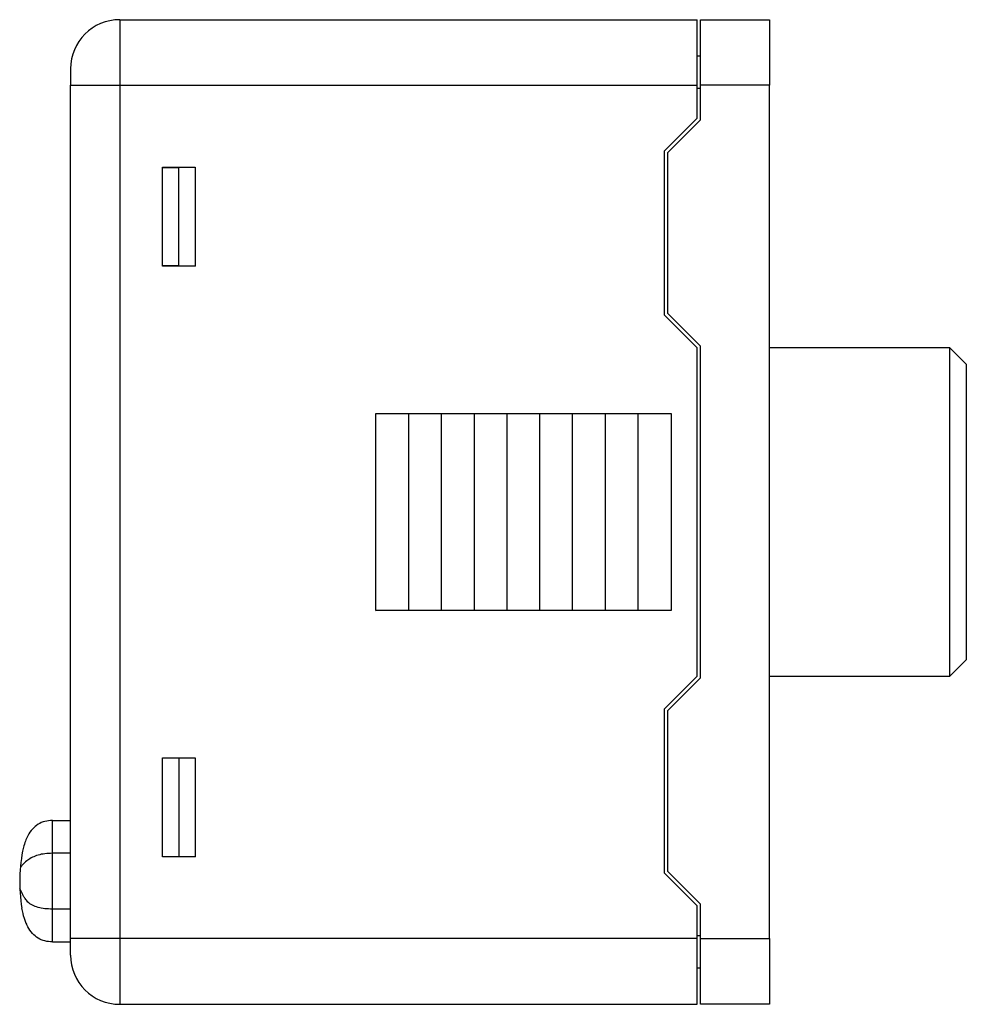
# Model space of a CAD drawing. Header units: millimetres. Extents: x 56 to 363, y -53 to 156.
# Tile 5 of 7: x 115 to 144, y 126 to 156. Entities that reach past the tile are written whole.
import ezdxf

# ---------------------------------------------------------------- set-up
doc = ezdxf.new("R2010")
doc.units = ezdxf.units.MM

msp = doc.modelspace()

# ---------------------------------------------------------------- linework, layer by layer
at = {"color": 7, "linetype": 'Continuous', "lineweight": 25}
for p, q in [((118.054, 156.386), (118.054, 154.386)), ((118.054, 156.386), (135.654, 156.386)), ((135.654, 154.386), (135.654, 156.386)), ((135.754, 156.386), (137.854, 156.386)), ((135.754, 154.386), (135.754, 156.386)), ((137.854, 156.386), (137.854, 154.386)), ((135.654, 155.286), (135.754, 155.286)), ((116.554, 154.886), (116.554, 154.386)), ((116.554, 128.386), (116.554, 154.386)), ((116.554, 154.386), (118.054, 154.386)), ((118.054, 154.386), (135.654, 154.386)), ((118.054, 154.386), (118.054, 128.386)), ((135.654, 153.386), (135.654, 154.386)), ((135.754, 154.286), (135.654, 154.286)), ((137.854, 154.386), (135.754, 154.386)), ((135.754, 153.336), (135.754, 154.386)), ((137.854, 128.386), (137.854, 154.386)), ((134.654, 152.386), (135.654, 153.386)), ((135.754, 153.336), (134.754, 152.336)), ((134.654, 147.386), (134.654, 152.386)), ((134.754, 147.436), (134.754, 152.336)), ((119.354, 151.891), (120.354, 151.891)), ((119.354, 148.88), (119.354, 151.891)), ((119.354, 151.886), (119.854, 151.886)), ((119.854, 151.886), (120.354, 151.891)), ((119.854, 148.886), (119.854, 151.886)), ((120.354, 151.891), (120.354, 148.88)), ((119.854, 148.886), (119.354, 148.886)), ((120.354, 148.88), (119.354, 148.88)), ((119.854, 148.886), (120.354, 148.88)), ((135.654, 146.386), (134.654, 147.386)), ((134.754, 147.436), (135.754, 146.436)), ((135.754, 136.336), (135.754, 146.436)), ((135.654, 136.386), (135.654, 146.386)), ((143.354, 146.386), (137.854, 146.386)), ((143.854, 145.886), (143.354, 146.386)), ((143.354, 141.386), (143.354, 146.386)), ((143.854, 145.886), (143.854, 141.386)), ((125.854, 144.386), (126.854, 144.386)), ((125.854, 138.386), (125.854, 144.386)), ((125.854, 144.386), (126.854, 144.377)), ((126.854, 144.386), (127.854, 144.386)), ((126.854, 144.386), (127.854, 144.377)), ((126.854, 144.386), (126.854, 138.386)), ((127.854, 144.386), (128.854, 144.386)), ((127.854, 144.386), (128.854, 144.377)), ((127.854, 144.386), (127.854, 138.386)), ((128.854, 144.386), (129.854, 144.386)), ((128.854, 144.386), (129.854, 144.377)), ((128.854, 144.386), (128.854, 138.386)), ((129.854, 144.386), (130.854, 144.386)), ((129.854, 144.386), (129.854, 138.386)), ((129.854, 144.386), (130.854, 144.377)), ((130.854, 144.386), (131.854, 144.386)), ((130.854, 144.386), (131.854, 144.377)), ((130.854, 138.386), (130.854, 144.386)), ((131.854, 144.386), (132.854, 144.386)), ((131.854, 144.386), (132.854, 144.377)), ((131.854, 138.386), (131.854, 144.386)), ((132.854, 144.386), (133.854, 144.386)), ((132.854, 138.386), (132.854, 144.386)), ((132.854, 144.386), (133.854, 144.377)), ((133.854, 144.386), (134.854, 144.386)), ((133.854, 144.386), (134.854, 144.377)), ((133.854, 138.386), (133.854, 144.386)), ((134.854, 144.386), (134.854, 138.386)), ((143.354, 136.386), (143.354, 141.386)), ((143.854, 141.386), (143.854, 136.886)), ((125.854, 138.386), (126.854, 138.394)), ((126.854, 138.386), (125.854, 138.386)), ((127.854, 138.394), (126.854, 138.386)), ((127.854, 138.386), (126.854, 138.386)), ((128.854, 138.394), (127.854, 138.386)), ((128.854, 138.386), (127.854, 138.386)), ((129.854, 138.394), (128.854, 138.386)), ((129.854, 138.386), (128.854, 138.386)), ((130.854, 138.394), (129.854, 138.386)), ((130.854, 138.386), (129.854, 138.386)), ((131.854, 138.394), (130.854, 138.386)), ((131.854, 138.386), (130.854, 138.386)), ((132.854, 138.394), (131.854, 138.386)), ((132.854, 138.386), (131.854, 138.386)), ((133.854, 138.394), (132.854, 138.386)), ((133.854, 138.386), (132.854, 138.386)), ((134.854, 138.394), (133.854, 138.386)), ((134.854, 138.386), (133.854, 138.386)), ((143.354, 136.386), (143.854, 136.886)), ((134.654, 135.386), (135.654, 136.386)), ((135.754, 136.336), (134.754, 135.336)), ((137.854, 136.386), (143.354, 136.386)), ((134.654, 130.386), (134.654, 135.386)), ((134.754, 130.436), (134.754, 135.336)), ((119.354, 133.891), (120.354, 133.891)), ((119.354, 130.88), (119.354, 133.891)), ((119.854, 133.886), (119.354, 133.886)), ((119.854, 133.886), (120.354, 133.891)), ((119.854, 133.886), (119.854, 130.886)), ((120.354, 133.891), (120.354, 130.88)), ((116.004, 131.986), (116.554, 131.986)), ((116.004, 130.986), (116.004, 131.986)), ((116.004, 129.286), (116.004, 130.986)), ((116.554, 130.986), (116.004, 130.986)), ((119.354, 130.886), (119.854, 130.886)), ((120.354, 130.88), (119.354, 130.88)), ((119.854, 130.886), (120.354, 130.88)), ((135.654, 129.386), (134.654, 130.386)), ((134.754, 130.436), (135.754, 129.436)), ((135.654, 128.386), (135.654, 129.386)), ((135.754, 128.386), (135.754, 129.436)), ((116.004, 128.286), (116.004, 129.286)), ((116.554, 129.286), (116.004, 129.286)), ((135.654, 128.486), (135.754, 128.486)), ((116.004, 128.286), (116.554, 128.286)), ((118.054, 128.386), (116.554, 128.386)), ((116.554, 127.886), (116.554, 128.386)), ((135.654, 128.386), (118.054, 128.386)), ((118.054, 128.386), (118.054, 126.386)), ((135.654, 126.386), (135.654, 128.386)), ((135.754, 128.386), (137.854, 128.386)), ((135.754, 126.386), (135.754, 128.386)), ((137.854, 128.386), (137.854, 126.386)), ((135.754, 127.486), (135.654, 127.486)), ((118.054, 126.386), (135.654, 126.386)), ((137.854, 126.386), (135.754, 126.386))]:
    msp.add_line(p, q, dxfattribs=at)
for centre, start, end in [((118.054, 154.886), 90, 180), ((118.054, 127.886), 180, 270)]:
    msp.add_arc(centre, 1.5, start, end, dxfattribs=at)
msp.add_arc((119.924, 130.117), 4.921, 167.6502, 189.3998)
for points, knots in [([(116.004, 131.986), (115.924, 131.98), (115.764, 131.97), (115.548, 131.871), (115.375, 131.719), (115.258, 131.541), (115.172, 131.352), (115.136, 131.233), (115.117, 131.169)], [0, 0, 0, 0, 0.146978, 0.295021, 0.463821, 0.667126, 0.82366, 1, 1, 1, 1]), ([(116.004, 129.286), (115.924, 129.288), (115.759, 129.294), (115.544, 129.34), (115.373, 129.409), (115.25, 129.496), (115.161, 129.615), (115.117, 129.679), (115.008, 129.905)], [0, 0, 0, 0, 0.125633, 0.256966, 0.413431, 0.607034, 0.789216, 1, 1, 1, 1]), ([(116.004, 128.286), (115.924, 128.291), (115.764, 128.302), (115.548, 128.4), (115.375, 128.553), (115.239, 128.759), (115.133, 129.018), (115.092, 129.209), (115.069, 129.313)], [0, 0, 0, 0, 0.123108, 0.247108, 0.388494, 0.558781, 0.760438, 1, 1, 1, 1]), ([(115.195, 128.873), (115.201, 128.86), (115.21, 128.839), (115.21, 128.839), (115.21, 128.839)], [0, 0, 0, 0, 0.597403, 1, 1, 1, 1])]:
    msp.add_open_spline(points, degree=3, knots=knots, dxfattribs=at)
at = {"linetype": 'Continuous', "lineweight": 25}
msp.add_open_spline([(116.004, 130.986), (115.924, 130.983), (115.759, 130.978), (115.544, 130.932), (115.374, 130.862), (115.244, 130.772), (115.182, 130.726), (115.024, 130.569)], degree=3, knots=[0, 0, 0, 0, 0.155134, 0.317306, 0.51051, 0.749574, 1, 1, 1, 1], dxfattribs=at)

doc.saveas('drawing.dxf')
